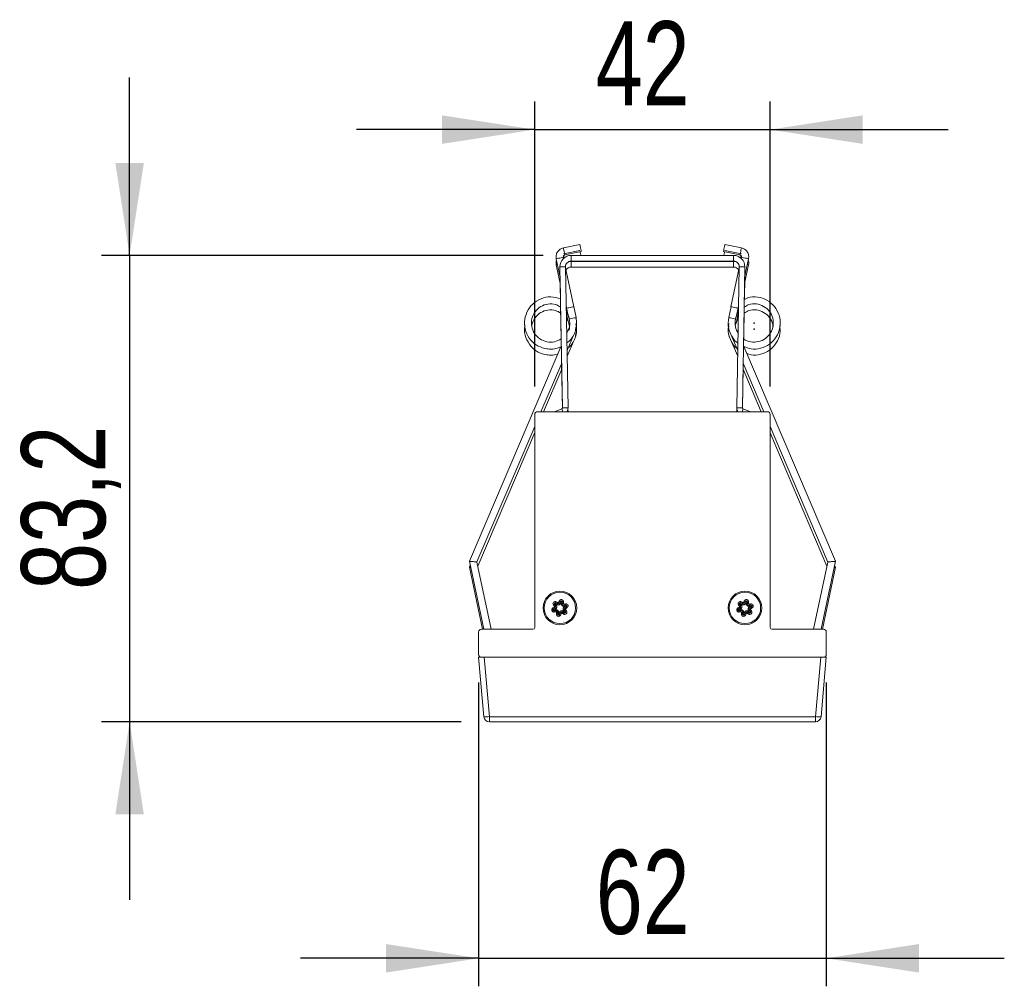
# Model space of a CAD drawing. Header units: millimetres. Extents: x 12 to 288, y 98 to 274.
# Tile 2 of 6: x 12 to 47, y 234 to 268. Entities that reach past the tile are written whole.
import ezdxf

# ---------------------------------------------------------------- set-up
doc = ezdxf.new("R2010")
doc.units = ezdxf.units.MM
doc.layers.add('SLD-0', color=179, linetype='Continuous')
doc.styles.add('SLDTEXTSTYLE0', font='TXT', dxfattribs={"width": 0.75})
doc.dimstyles.new('SLDDIMSTYLE0', dxfattribs={"dimtxt": 3, "dimasz": 3.302, "dimexe": 0, "dimexo": 0.0625, "dimgap": 0.75, "dimtad": 1, "dimdec": 1, "dimlfac": 5, "dimrnd": 1e-09, "dimzin": 12, "dimdsep": 46, "dimtxsty": 'SLDTEXTSTYLE0', "dimsah": 1, "dimcen": 0.09, "dimadec": 0, "dimazin": 3, "dimtfac": 1, "dimtdec": 1, "dimtmove": 0, "dimatfit": 0, "dimfxl": 1, "dimfrac": 2, "dimtolj": 1, "dimtzin": 12, "dimarcsym": 0})

# ---------------------------------------------------------------- blocks, each defined once
blk = doc.blocks.new('_D')
at = {"layer": 'SLD-0'}
for p, q in [((28.428, 244.342), (28.428, 233.506)), ((40.828, 244.342), (40.828, 233.506)), ((28.428, 234.506), (22.078, 234.506)), ((28.428, 234.506), (40.828, 234.506)), ((40.828, 234.506), (47.178, 234.506))]:
    blk.add_line(p, q, dxfattribs=at)
for points in [[(28.428, 234.506), (25.126, 235.014), (25.126, 233.998)], [(40.828, 234.506), (44.13, 233.998), (44.13, 235.014)]]:
    blk.add_solid(points, dxfattribs=at)
at = {"layer": 'SLD-0', "insert": (32.609, 238.374), "char_height": 3, "attachment_point": 1, "style": 'SLDTEXTSTYLE0'}
blk.add_mtext('62', dxfattribs=at)
blk = doc.blocks.new('_D_1')
at = {"layer": 'SLD-0'}
for p, q in [((30.428, 254.902), (30.428, 265.063)), ((38.828, 254.902), (38.828, 265.063)), ((30.428, 264.063), (24.078, 264.063)), ((30.428, 264.063), (38.828, 264.063)), ((38.828, 264.063), (45.178, 264.063))]:
    blk.add_line(p, q, dxfattribs=at)
for points in [[(30.428, 264.063), (27.126, 264.571), (27.126, 263.555)], [(38.828, 264.063), (42.13, 263.555), (42.13, 264.571)]]:
    blk.add_solid(points, dxfattribs=at)
at = {"layer": 'SLD-0', "insert": (32.609, 267.93), "char_height": 3, "attachment_point": 1, "style": 'SLDTEXTSTYLE0'}
blk.add_mtext('42', dxfattribs=at)
blk = doc.blocks.new('_D_2')
at = {"layer": 'SLD-0'}
for p, q in [((15.981, 259.575), (15.981, 265.925)), ((30.73, 259.575), (14.981, 259.575)), ((15.981, 259.575), (15.981, 242.942)), ((27.812, 242.942), (14.981, 242.942)), ((15.981, 242.942), (15.981, 236.592))]:
    blk.add_line(p, q, dxfattribs=at)
for points in [[(15.981, 259.575), (16.489, 262.877), (15.473, 262.877)], [(15.981, 242.942), (15.473, 239.64), (16.489, 239.64)]]:
    blk.add_solid(points, dxfattribs=at)
at = {"layer": 'SLD-0', "insert": (12.114, 247.646), "char_height": 3, "attachment_point": 1, "rotation": 90, "style": 'SLDTEXTSTYLE0'}
blk.add_mtext('83,2', dxfattribs=at)

msp = doc.modelspace()

# ---------------------------------------------------------------- linework, layer by layer
at = {"color": 7, "linetype": 'Continuous', "lineweight": 15}
for p, q in [((32.039, 259.971), (31.452, 259.847)), ((37.802, 259.847), (37.215, 259.971)), ((32.039, 259.757), (31.452, 259.633)), ((31.505, 259.593), (32.092, 259.717)), ((31.73, 259.375), (31.73, 259.575)), ((37.523, 259.575), (31.73, 259.575)), ((37.162, 259.717), (37.749, 259.593)), ((37.802, 259.633), (37.215, 259.757)), ((37.523, 259.375), (37.523, 259.575)), ((31.197, 259.456), (31.337, 258.793)), ((31.197, 259.242), (31.337, 258.578)), ((31.531, 259.172), (31.331, 259.168)), ((31.331, 259.168), (31.418, 254.141)), ((31.46, 259.47), (31.451, 259.51)), ((31.531, 259.172), (31.618, 254.144)), ((37.523, 259.375), (31.73, 259.375)), ((31.73, 259.161), (31.73, 259.361)), ((37.523, 259.361), (31.73, 259.361)), ((37.523, 259.161), (37.523, 259.361)), ((37.636, 254.144), (37.723, 259.172)), ((37.723, 259.172), (37.923, 259.168)), ((37.803, 259.51), (37.794, 259.47)), ((37.836, 254.141), (37.923, 259.168)), ((37.917, 258.793), (38.057, 259.456)), ((37.917, 258.578), (38.057, 259.242)), ((31.825, 257.743), (31.531, 259.132)), ((37.523, 259.161), (31.73, 259.161)), ((37.723, 259.132), (37.429, 257.743)), ((31.333, 258.812), (31.347, 258.008)), ((37.907, 258.008), (37.921, 258.812)), ((31.352, 257.735), (31.372, 256.598)), ((31.555, 257.76), (31.57, 257.689)), ((31.559, 257.527), (31.57, 257.475)), ((31.568, 257.701), (31.625, 257.431)), ((31.568, 257.486), (31.625, 257.217)), ((31.906, 257.357), (31.822, 257.754)), ((37.432, 257.754), (37.348, 257.357)), ((37.629, 257.431), (37.686, 257.701)), ((37.629, 257.217), (37.686, 257.486)), ((37.684, 257.689), (37.699, 257.76)), ((37.684, 257.475), (37.695, 257.527)), ((37.882, 256.596), (37.902, 257.734)), ((31.916, 257.028), (31.891, 257.135)), ((37.351, 257.063), (37.347, 257.015)), ((31.583, 256.183), (31.814, 256.726)), ((31.881, 256.882), (31.879, 256.883)), ((31.881, 256.882), (31.886, 256.895)), ((31.886, 256.895), (31.898, 257.025)), ((31.886, 256.681), (31.898, 256.811)), ((37.357, 256.955), (37.368, 256.895)), ((37.357, 256.741), (37.368, 256.681)), ((37.368, 256.895), (37.671, 256.183)), ((31.586, 255.977), (31.814, 256.511)), ((31.881, 256.668), (31.879, 256.669)), ((31.881, 256.668), (31.886, 256.681)), ((37.368, 256.681), (37.668, 255.977)), ((31.36, 256.32), (28.1, 248.666)), ((41.154, 248.666), (37.893, 256.323)), ((30.653, 254.002), (31.391, 255.732)), ((31.387, 255.724), (31.415, 254.124)), ((37.839, 254.124), (37.867, 255.724)), ((37.863, 255.732), (38.601, 254.002)), ((30.745, 254.002), (31.391, 255.518)), ((37.863, 255.518), (38.509, 254.002)), ((30.428, 253.902), (30.428, 246.302)), ((38.728, 254.002), (30.528, 254.002)), ((31.393, 254.102), (31.13, 254.002)), ((31.618, 254.144), (31.418, 254.141)), ((31.615, 254.102), (31.617, 254.002)), ((37.636, 254.144), (37.836, 254.141)), ((37.637, 254.002), (37.639, 254.102)), ((38.124, 254.002), (37.861, 254.102)), ((38.828, 246.302), (38.828, 253.902)), ((28.37, 248.641), (30.428, 253.472)), ((28.4, 248.496), (30.428, 253.258)), ((38.828, 253.468), (40.885, 248.64)), ((38.828, 253.253), (40.854, 248.496)), ((28.1, 248.666), (28.612, 246.242)), ((28.876, 246.242), (28.369, 248.64)), ((28.37, 248.641), (28.37, 248.641)), ((40.884, 248.638), (40.378, 246.242)), ((40.642, 246.242), (41.154, 248.666)), ((28.13, 248.523), (28.1, 248.452)), ((28.1, 248.452), (28.566, 246.242)), ((40.688, 246.242), (41.154, 248.452)), ((41.154, 248.452), (41.124, 248.523)), ((31.28, 247.2), (31.301, 247.252)), ((31.301, 247.252), (31.338, 247.237)), ((31.317, 247.185), (31.338, 247.237)), ((37.88, 247.2), (37.901, 247.252)), ((37.901, 247.252), (37.938, 247.237)), ((37.917, 247.185), (37.938, 247.237)), ((31.076, 247.003), (31.126, 247.029)), ((31.095, 246.968), (31.076, 247.003)), ((31.095, 246.968), (31.144, 246.994)), ((31.098, 247.104), (31.129, 247.128)), ((31.132, 247.059), (31.098, 247.104)), ((31.114, 246.933), (31.163, 246.959)), ((31.169, 246.94), (31.114, 246.933)), ((31.175, 246.901), (31.119, 246.893)), ((31.125, 246.853), (31.119, 246.893)), ((31.126, 247.029), (31.144, 246.994)), ((31.164, 247.084), (31.129, 247.128)), ((31.132, 247.059), (31.164, 247.084)), ((31.195, 247.109), (31.161, 247.153)), ((31.161, 247.153), (31.208, 247.123)), ((31.18, 246.861), (31.175, 246.901)), ((31.204, 247.22), (31.182, 247.187)), ((31.182, 247.187), (31.23, 247.157)), ((31.204, 247.22), (31.251, 247.191)), ((31.251, 247.191), (31.23, 247.157)), ((31.28, 247.2), (31.317, 247.185)), ((31.354, 247.17), (31.375, 247.222)), ((31.375, 247.222), (31.373, 247.166)), ((31.415, 247.22), (31.413, 247.164)), ((31.453, 247.163), (31.413, 247.164)), ((31.455, 247.219), (31.415, 247.22)), ((31.495, 246.851), (31.448, 246.88)), ((31.455, 247.219), (31.453, 247.163)), ((31.461, 246.895), (31.495, 246.851)), ((31.476, 247.142), (31.531, 247.15)), ((31.476, 247.142), (31.481, 247.103)), ((31.481, 247.103), (31.537, 247.11)), ((31.487, 247.063), (31.542, 247.071)), ((31.524, 246.944), (31.492, 246.919)), ((31.492, 246.919), (31.527, 246.875)), ((31.542, 247.071), (31.493, 247.045)), ((31.561, 247.035), (31.512, 247.009)), ((31.53, 246.974), (31.512, 247.009)), ((31.524, 246.944), (31.558, 246.9)), ((31.558, 246.9), (31.527, 246.875)), ((31.58, 247), (31.53, 246.974)), ((31.531, 247.15), (31.537, 247.11)), ((31.58, 247), (31.561, 247.035)), ((37.676, 247.003), (37.726, 247.029)), ((37.695, 246.968), (37.676, 247.003)), ((37.695, 246.968), (37.744, 246.994)), ((37.698, 247.104), (37.729, 247.128)), ((37.732, 247.059), (37.698, 247.104)), ((37.714, 246.933), (37.763, 246.959)), ((37.769, 246.94), (37.714, 246.933)), ((37.775, 246.901), (37.719, 246.893)), ((37.725, 246.853), (37.719, 246.893)), ((37.726, 247.029), (37.744, 246.994)), ((37.764, 247.084), (37.729, 247.128)), ((37.732, 247.059), (37.764, 247.084)), ((37.795, 247.109), (37.761, 247.153)), ((37.761, 247.153), (37.808, 247.123)), ((37.78, 246.861), (37.775, 246.901)), ((37.804, 247.22), (37.782, 247.187)), ((37.782, 247.187), (37.83, 247.157)), ((37.804, 247.22), (37.851, 247.191)), ((37.851, 247.191), (37.83, 247.157)), ((37.88, 247.2), (37.917, 247.185)), ((37.954, 247.17), (37.975, 247.222)), ((37.975, 247.222), (37.973, 247.166)), ((38.015, 247.22), (38.013, 247.164)), ((38.053, 247.163), (38.013, 247.164)), ((38.055, 247.219), (38.015, 247.22)), ((38.095, 246.851), (38.048, 246.88)), ((38.055, 247.219), (38.053, 247.163)), ((38.061, 246.895), (38.095, 246.851)), ((38.076, 247.142), (38.131, 247.15)), ((38.076, 247.142), (38.081, 247.103)), ((38.081, 247.103), (38.137, 247.11)), ((38.087, 247.063), (38.142, 247.071)), ((38.124, 246.944), (38.092, 246.919)), ((38.092, 246.919), (38.127, 246.875)), ((38.142, 247.071), (38.093, 247.045)), ((38.161, 247.035), (38.112, 247.009)), ((38.13, 246.974), (38.112, 247.009)), ((38.124, 246.944), (38.158, 246.9)), ((38.158, 246.9), (38.127, 246.875)), ((38.18, 247), (38.13, 246.974)), ((38.131, 247.15), (38.137, 247.11)), ((38.18, 247), (38.161, 247.035)), ((31.18, 246.861), (31.125, 246.853)), ((31.201, 246.784), (31.203, 246.84)), ((31.201, 246.784), (31.241, 246.783)), ((31.203, 246.84), (31.243, 246.839)), ((31.241, 246.783), (31.243, 246.839)), ((31.281, 246.781), (31.283, 246.837)), ((31.302, 246.833), (31.281, 246.781)), ((31.339, 246.818), (31.318, 246.766)), ((31.355, 246.751), (31.318, 246.766)), ((31.376, 246.803), (31.339, 246.818)), ((31.376, 246.803), (31.355, 246.751)), ((31.405, 246.813), (31.426, 246.846)), ((31.452, 246.783), (31.405, 246.813)), ((31.474, 246.817), (31.426, 246.846)), ((31.452, 246.783), (31.474, 246.817)), ((37.78, 246.861), (37.725, 246.853)), ((37.801, 246.784), (37.803, 246.84)), ((37.801, 246.784), (37.841, 246.783)), ((37.803, 246.84), (37.843, 246.839)), ((37.841, 246.783), (37.843, 246.839)), ((37.881, 246.781), (37.883, 246.837)), ((37.902, 246.833), (37.881, 246.781)), ((37.939, 246.818), (37.918, 246.766)), ((37.955, 246.751), (37.918, 246.766)), ((37.976, 246.803), (37.939, 246.818)), ((37.976, 246.803), (37.955, 246.751)), ((38.005, 246.813), (38.026, 246.846)), ((38.052, 246.783), (38.005, 246.813)), ((38.074, 246.817), (38.026, 246.846)), ((38.052, 246.783), (38.074, 246.817)), ((30.368, 246.242), (28.528, 246.242)), ((40.728, 246.242), (38.888, 246.242)), ((28.428, 246.142), (28.428, 245.342)), ((40.828, 245.342), (40.828, 246.142)), ((28.613, 243.124), (28.428, 245.242)), ((28.428, 245.242), (28.528, 245.242)), ((28.528, 245.242), (40.728, 245.242)), ((28.627, 245.242), (28.812, 243.124)), ((40.443, 243.124), (40.629, 245.242)), ((40.828, 245.242), (40.643, 243.124)), ((40.728, 245.242), (40.828, 245.242)), ((28.812, 243.124), (40.443, 243.124)), ((28.812, 242.942), (28.812, 243.124)), ((40.443, 242.942), (40.443, 243.124)), ((40.443, 242.942), (28.812, 242.942))]:
    msp.add_line(p, q, dxfattribs=at)
at = {"color": 8, "linetype": 'Continuous', "lineweight": 15}
for p, q in [((31.431, 254.002), (31.393, 254.102)), ((37.823, 254.002), (37.861, 254.102))]:
    msp.add_line(p, q, dxfattribs=at)
at = {"color": 7, "linetype": 'Continuous', "lineweight": 15, "flags": 128}
for points in [[(32.039, 259.971), (32.041, 259.961), (32.047, 259.934), (32.055, 259.893), (32.066, 259.844), (32.076, 259.795), (32.085, 259.754), (32.09, 259.726), (32.092, 259.717)], [(37.162, 259.717), (37.164, 259.726), (37.169, 259.754), (37.178, 259.795), (37.188, 259.844), (37.199, 259.893), (37.207, 259.934), (37.213, 259.961), (37.215, 259.971), (37.215, 259.971)], [(32.049, 259.708), (32.055, 259.678), (32.066, 259.63), (32.076, 259.581), (32.077, 259.575)], [(37.177, 259.575), (37.178, 259.581), (37.188, 259.63), (37.199, 259.678), (37.205, 259.708)], [(31.73, 259.361), (31.652, 259.353), (31.63, 259.348)], [(37.624, 259.348), (37.602, 259.353), (37.523, 259.361)], [(31.906, 257.357), (31.903, 257.357), (31.882, 257.352), (31.843, 257.344), (31.794, 257.334), (31.742, 257.323), (31.696, 257.313), (31.664, 257.306)], [(37.348, 257.357), (37.351, 257.357), (37.372, 257.352), (37.41, 257.344), (37.46, 257.334), (37.512, 257.323), (37.558, 257.313), (37.59, 257.306)], [(31.338, 247.237), (31.339, 247.237), (31.341, 247.236), (31.345, 247.234), (31.349, 247.232), (31.355, 247.23), (31.361, 247.228), (31.368, 247.225), (31.375, 247.222)], [(37.938, 247.237), (37.939, 247.237), (37.941, 247.236), (37.945, 247.234), (37.949, 247.232), (37.955, 247.23), (37.961, 247.228), (37.968, 247.225), (37.975, 247.222)], [(31.114, 246.933), (31.11, 246.94), (31.106, 246.946), (31.103, 246.952), (31.1, 246.958), (31.098, 246.962), (31.096, 246.965), (31.095, 246.967), (31.095, 246.968)], [(31.119, 246.893), (31.119, 246.894), (31.119, 246.896), (31.118, 246.9), (31.117, 246.905), (31.117, 246.911), (31.116, 246.917), (31.115, 246.925), (31.114, 246.933)], [(31.129, 247.128), (31.13, 247.129), (31.132, 247.13), (31.135, 247.132), (31.139, 247.135), (31.143, 247.139), (31.149, 247.143), (31.155, 247.148), (31.161, 247.153)], [(31.144, 246.994), (31.145, 246.993), (31.146, 246.991), (31.148, 246.988), (31.15, 246.984), (31.153, 246.978), (31.156, 246.972), (31.159, 246.966), (31.163, 246.959)], [(31.182, 247.187), (31.182, 247.186), (31.181, 247.184), (31.179, 247.181), (31.176, 247.177), (31.173, 247.172), (31.169, 247.166), (31.165, 247.159), (31.161, 247.153)], [(31.164, 247.084), (31.164, 247.084), (31.166, 247.086), (31.169, 247.088), (31.173, 247.091), (31.178, 247.095), (31.183, 247.099), (31.189, 247.104), (31.195, 247.109)], [(31.175, 246.901), (31.174, 246.901), (31.174, 246.904), (31.174, 246.907), (31.173, 246.912), (31.172, 246.918), (31.171, 246.925), (31.17, 246.933), (31.169, 246.94)], [(31.223, 247.147), (31.222, 247.144), (31.22, 247.142), (31.218, 247.139), (31.217, 247.136), (31.215, 247.133), (31.213, 247.13), (31.211, 247.126), (31.208, 247.123)], [(31.23, 247.157), (31.23, 247.157), (31.229, 247.156), (31.229, 247.155), (31.228, 247.154), (31.227, 247.153), (31.226, 247.151), (31.225, 247.149), (31.223, 247.147)], [(31.317, 247.185), (31.317, 247.185), (31.318, 247.185), (31.319, 247.184), (31.32, 247.184), (31.322, 247.183), (31.323, 247.182), (31.326, 247.182), (31.328, 247.181)], [(31.354, 247.17), (31.351, 247.171), (31.347, 247.173), (31.344, 247.174), (31.34, 247.176), (31.337, 247.177), (31.334, 247.178), (31.331, 247.179), (31.328, 247.181)], [(31.413, 247.164), (31.412, 247.164), (31.41, 247.164), (31.407, 247.165), (31.402, 247.165), (31.395, 247.165), (31.389, 247.165), (31.381, 247.166), (31.373, 247.166)], [(31.415, 247.22), (31.415, 247.22), (31.412, 247.22), (31.409, 247.221), (31.404, 247.221), (31.398, 247.221), (31.391, 247.221), (31.383, 247.221), (31.375, 247.222)], [(31.426, 246.846), (31.427, 246.847), (31.428, 246.849), (31.43, 246.852), (31.432, 246.856), (31.436, 246.861), (31.439, 246.867), (31.443, 246.874), (31.448, 246.88)], [(31.492, 246.919), (31.492, 246.919), (31.49, 246.917), (31.487, 246.915), (31.483, 246.912), (31.478, 246.908), (31.473, 246.904), (31.467, 246.9), (31.461, 246.895)], [(31.481, 247.103), (31.482, 247.102), (31.482, 247.1), (31.482, 247.096), (31.483, 247.091), (31.484, 247.085), (31.485, 247.078), (31.486, 247.071), (31.487, 247.063)], [(31.512, 247.009), (31.511, 247.01), (31.51, 247.012), (31.508, 247.015), (31.506, 247.019), (31.503, 247.025), (31.5, 247.031), (31.496, 247.038), (31.493, 247.045)], [(31.537, 247.11), (31.537, 247.11), (31.537, 247.107), (31.538, 247.104), (31.538, 247.099), (31.539, 247.093), (31.54, 247.086), (31.541, 247.078), (31.542, 247.071)], [(31.561, 247.035), (31.561, 247.036), (31.56, 247.038), (31.558, 247.041), (31.556, 247.046), (31.553, 247.051), (31.549, 247.057), (31.546, 247.064), (31.542, 247.071)], [(37.714, 246.933), (37.71, 246.94), (37.706, 246.946), (37.703, 246.952), (37.7, 246.958), (37.698, 246.962), (37.696, 246.965), (37.695, 246.967), (37.695, 246.968)], [(37.719, 246.893), (37.719, 246.894), (37.719, 246.896), (37.718, 246.9), (37.717, 246.905), (37.717, 246.911), (37.716, 246.917), (37.715, 246.925), (37.714, 246.933)], [(37.729, 247.128), (37.73, 247.129), (37.732, 247.13), (37.735, 247.132), (37.739, 247.135), (37.743, 247.139), (37.749, 247.143), (37.755, 247.148), (37.761, 247.153)], [(37.744, 246.994), (37.745, 246.993), (37.746, 246.991), (37.748, 246.988), (37.75, 246.984), (37.753, 246.978), (37.756, 246.972), (37.759, 246.966), (37.763, 246.959)], [(37.782, 247.187), (37.782, 247.186), (37.781, 247.184), (37.779, 247.181), (37.776, 247.177), (37.773, 247.172), (37.769, 247.166), (37.765, 247.159), (37.761, 247.153)], [(37.764, 247.084), (37.764, 247.084), (37.766, 247.086), (37.769, 247.088), (37.773, 247.091), (37.778, 247.095), (37.783, 247.099), (37.789, 247.104), (37.795, 247.109)], [(37.775, 246.901), (37.774, 246.901), (37.774, 246.904), (37.774, 246.907), (37.773, 246.912), (37.772, 246.918), (37.771, 246.925), (37.77, 246.933), (37.769, 246.94)], [(37.823, 247.147), (37.822, 247.144), (37.82, 247.142), (37.818, 247.139), (37.817, 247.136), (37.815, 247.133), (37.813, 247.13), (37.811, 247.126), (37.808, 247.123)], [(37.83, 247.157), (37.83, 247.157), (37.829, 247.156), (37.829, 247.155), (37.828, 247.154), (37.827, 247.153), (37.826, 247.151), (37.825, 247.149), (37.823, 247.147)], [(37.917, 247.185), (37.917, 247.185), (37.918, 247.185), (37.919, 247.184), (37.92, 247.184), (37.922, 247.183), (37.923, 247.182), (37.926, 247.182), (37.928, 247.181)], [(37.954, 247.17), (37.951, 247.171), (37.947, 247.173), (37.944, 247.174), (37.94, 247.176), (37.937, 247.177), (37.934, 247.178), (37.931, 247.179), (37.928, 247.181)], [(38.013, 247.164), (38.012, 247.164), (38.01, 247.164), (38.007, 247.165), (38.002, 247.165), (37.995, 247.165), (37.989, 247.165), (37.981, 247.166), (37.973, 247.166)], [(38.015, 247.22), (38.015, 247.22), (38.012, 247.22), (38.009, 247.221), (38.004, 247.221), (37.998, 247.221), (37.991, 247.221), (37.983, 247.221), (37.975, 247.222)], [(38.026, 246.846), (38.027, 246.847), (38.028, 246.849), (38.03, 246.852), (38.032, 246.856), (38.036, 246.861), (38.039, 246.867), (38.043, 246.874), (38.048, 246.88)], [(38.092, 246.919), (38.092, 246.919), (38.09, 246.917), (38.087, 246.915), (38.083, 246.912), (38.078, 246.908), (38.073, 246.904), (38.067, 246.9), (38.061, 246.895)], [(38.081, 247.103), (38.082, 247.102), (38.082, 247.1), (38.082, 247.096), (38.083, 247.091), (38.084, 247.085), (38.085, 247.078), (38.086, 247.071), (38.087, 247.063)], [(38.112, 247.009), (38.111, 247.01), (38.11, 247.012), (38.108, 247.015), (38.106, 247.019), (38.103, 247.025), (38.1, 247.031), (38.096, 247.038), (38.093, 247.045)], [(38.137, 247.11), (38.137, 247.11), (38.137, 247.107), (38.138, 247.104), (38.138, 247.099), (38.139, 247.093), (38.14, 247.086), (38.141, 247.078), (38.142, 247.071)], [(38.161, 247.035), (38.161, 247.036), (38.16, 247.038), (38.158, 247.041), (38.156, 247.046), (38.153, 247.051), (38.149, 247.057), (38.146, 247.064), (38.142, 247.071)], [(31.241, 246.783), (31.241, 246.783), (31.244, 246.783), (31.247, 246.783), (31.252, 246.783), (31.258, 246.782), (31.265, 246.782), (31.273, 246.782), (31.281, 246.781)], [(31.243, 246.839), (31.243, 246.839), (31.246, 246.839), (31.249, 246.839), (31.254, 246.838), (31.26, 246.838), (31.267, 246.838), (31.275, 246.838), (31.283, 246.837)], [(31.318, 246.766), (31.317, 246.767), (31.315, 246.768), (31.311, 246.769), (31.307, 246.771), (31.301, 246.773), (31.295, 246.776), (31.288, 246.779), (31.281, 246.781)], [(31.302, 246.833), (31.305, 246.832), (31.309, 246.83), (31.312, 246.829), (31.316, 246.828), (31.319, 246.826), (31.322, 246.825), (31.325, 246.824), (31.328, 246.823)], [(31.339, 246.818), (31.339, 246.818), (31.338, 246.819), (31.337, 246.819), (31.336, 246.819), (31.334, 246.82), (31.332, 246.821), (31.33, 246.822), (31.328, 246.823)], [(31.474, 246.817), (31.474, 246.817), (31.475, 246.819), (31.477, 246.822), (31.48, 246.827), (31.483, 246.832), (31.487, 246.838), (31.491, 246.844), (31.495, 246.851)], [(31.527, 246.875), (31.526, 246.875), (31.524, 246.873), (31.521, 246.871), (31.517, 246.868), (31.512, 246.864), (31.507, 246.86), (31.501, 246.855), (31.495, 246.851)], [(37.841, 246.783), (37.841, 246.783), (37.844, 246.783), (37.847, 246.783), (37.852, 246.783), (37.858, 246.782), (37.865, 246.782), (37.873, 246.782), (37.881, 246.781)], [(37.843, 246.839), (37.843, 246.839), (37.846, 246.839), (37.849, 246.839), (37.854, 246.838), (37.86, 246.838), (37.867, 246.838), (37.875, 246.838), (37.883, 246.837)], [(37.918, 246.766), (37.917, 246.767), (37.915, 246.768), (37.911, 246.769), (37.907, 246.771), (37.901, 246.773), (37.895, 246.776), (37.888, 246.779), (37.881, 246.781)], [(37.902, 246.833), (37.905, 246.832), (37.909, 246.83), (37.912, 246.829), (37.916, 246.828), (37.919, 246.826), (37.922, 246.825), (37.925, 246.824), (37.928, 246.823)], [(37.939, 246.818), (37.939, 246.818), (37.938, 246.819), (37.937, 246.819), (37.936, 246.819), (37.934, 246.82), (37.932, 246.821), (37.93, 246.822), (37.928, 246.823)], [(38.074, 246.817), (38.074, 246.817), (38.075, 246.819), (38.077, 246.822), (38.08, 246.827), (38.083, 246.832), (38.087, 246.838), (38.091, 246.844), (38.095, 246.851)], [(38.127, 246.875), (38.126, 246.875), (38.124, 246.873), (38.121, 246.871), (38.117, 246.868), (38.112, 246.864), (38.107, 246.86), (38.101, 246.855), (38.095, 246.851)]]:
    msp.add_lwpolyline(points, dxfattribs=at)
at = {"color": 8, "linetype": 'Continuous', "lineweight": 15, "flags": 128}
for points in [[(31.452, 259.847), (31.454, 259.837), (31.459, 259.81), (31.468, 259.769), (31.478, 259.72), (31.489, 259.671), (31.497, 259.63), (31.503, 259.602), (31.505, 259.593), (31.505, 259.593)], [(31.465, 259.569), (31.468, 259.554), (31.478, 259.506), (31.482, 259.489)], [(37.749, 259.593), (37.751, 259.602), (37.756, 259.63), (37.765, 259.671), (37.775, 259.72), (37.786, 259.769), (37.794, 259.81), (37.8, 259.837), (37.802, 259.847)], [(37.772, 259.489), (37.775, 259.506), (37.786, 259.554), (37.789, 259.568)], [(31.197, 259.456), (31.207, 259.458), (31.234, 259.464), (31.275, 259.473), (31.324, 259.483), (31.373, 259.493), (31.414, 259.502), (31.442, 259.508), (31.451, 259.51)], [(31.197, 259.242), (31.207, 259.244), (31.234, 259.25), (31.24, 259.251)], [(37.803, 259.51), (37.812, 259.508), (37.84, 259.502), (37.881, 259.493), (37.93, 259.483), (37.978, 259.473), (38.02, 259.464), (38.047, 259.458), (38.057, 259.456), (38.057, 259.456)], [(38.014, 259.251), (38.02, 259.25), (38.047, 259.244), (38.057, 259.242)], [(31.569, 257.695), (31.579, 257.697), (31.606, 257.703), (31.647, 257.712), (31.696, 257.722), (31.745, 257.732), (31.786, 257.741), (31.814, 257.747), (31.823, 257.749), (31.823, 257.749)], [(31.569, 257.481), (31.579, 257.483), (31.606, 257.489), (31.612, 257.49)], [(37.431, 257.749), (37.431, 257.749), (37.44, 257.747), (37.468, 257.741), (37.509, 257.732), (37.558, 257.722), (37.606, 257.712), (37.648, 257.703), (37.675, 257.697), (37.685, 257.695), (37.685, 257.695)]]:
    msp.add_lwpolyline(points, dxfattribs=at)
at = {"color": 7, "linetype": 'Continuous', "lineweight": 15}
for centre, radius in [((38.258, 257.165), 0.0119), ((38.258, 256.951), 0.0119), ((31.328, 247.002), 0.6), ((37.928, 247.002), 0.6), ((31.328, 247.002), 0.56), ((37.928, 247.002), 0.56)]:
    msp.add_circle(centre, radius, dxfattribs=at)
for centre, radius, start, end in [((31.73, 259.175), 0.4, 90, 181), ((37.523, 259.175), 0.4, 359, 90), ((31.73, 259.175), 0.2, 90, 181), ((37.523, 259.175), 0.2, 359, 90), ((31.73, 258.961), 0.2, 90, 154.9099), ((37.523, 258.961), 0.2, 25.0901, 90), ((30.528, 253.902), 0.1, 90, 180), ((31.378, 254.14), 0.04, 291, 1), ((31.378, 254.14), 0.24, 324.8479, 1), ((37.876, 254.14), 0.24, 179, 215.1521), ((37.876, 254.14), 0.04, 179, 249), ((38.728, 253.902), 0.1, 0, 90), ((31.161, 247.153), 0.08, 57.8502, 217.8502), ((31.375, 247.222), 0.08, 357.8502, 157.8502), ((31.375, 247.222), 0.04, 357.8502, 157.8502), ((37.761, 247.153), 0.08, 57.8502, 217.8502), ((37.975, 247.222), 0.08, 357.8502, 157.8502), ((37.975, 247.222), 0.04, 357.8502, 157.8502), ((31.114, 246.933), 0.08, 117.8502, 277.8502), ((31.114, 246.933), 0.04, 117.8502, 277.8502), ((31.161, 247.153), 0.04, 57.8502, 217.8502), ((31.116, 247.047), 0.02, 297.8502, 37.8502), ((31.116, 247.047), 0.06, 297.8502, 37.8502), ((31.183, 246.841), 0.06, 357.8502, 97.8502), ((31.262, 247.208), 0.06, 237.8502, 337.8502), ((31.262, 247.208), 0.02, 237.8502, 337.8502), ((31.473, 247.162), 0.06, 177.8502, 277.8502), ((31.495, 246.851), 0.08, 237.8502, 37.8502), ((31.473, 247.162), 0.02, 177.8502, 277.8502), ((31.54, 246.956), 0.06, 117.8502, 217.8502), ((31.54, 246.956), 0.02, 117.8502, 217.8502), ((31.542, 247.071), 0.08, 297.8502, 97.8502), ((31.542, 247.071), 0.04, 297.8502, 97.8502), ((37.714, 246.933), 0.08, 117.8502, 277.8502), ((37.714, 246.933), 0.04, 117.8502, 277.8502), ((37.761, 247.153), 0.04, 57.8502, 217.8502), ((37.716, 247.047), 0.02, 297.8502, 37.8502), ((37.716, 247.047), 0.06, 297.8502, 37.8502), ((37.783, 246.841), 0.06, 357.8502, 97.8502), ((37.862, 247.208), 0.06, 237.8502, 337.8502), ((37.862, 247.208), 0.02, 237.8502, 337.8502), ((38.073, 247.162), 0.06, 177.8502, 277.8502), ((38.095, 246.851), 0.08, 237.8502, 37.8502), ((38.073, 247.162), 0.02, 177.8502, 277.8502), ((38.14, 246.956), 0.06, 117.8502, 217.8502), ((38.14, 246.956), 0.02, 117.8502, 217.8502), ((38.142, 247.071), 0.08, 297.8502, 97.8502), ((38.142, 247.071), 0.04, 297.8502, 97.8502), ((31.183, 246.841), 0.02, 357.8502, 97.8502), ((31.281, 246.781), 0.08, 177.8502, 337.8502), ((31.281, 246.781), 0.04, 177.8502, 337.8502), ((31.394, 246.796), 0.06, 57.8502, 157.8502), ((31.394, 246.796), 0.02, 57.8502, 157.8502), ((31.495, 246.851), 0.04, 237.8502, 37.8502), ((37.783, 246.841), 0.02, 357.8502, 97.8502), ((37.881, 246.781), 0.08, 177.8502, 337.8502), ((37.881, 246.781), 0.04, 177.8502, 337.8502), ((37.994, 246.796), 0.06, 57.8502, 157.8502), ((37.994, 246.796), 0.02, 57.8502, 157.8502), ((38.095, 246.851), 0.04, 237.8502, 37.8502), ((28.528, 246.142), 0.1, 90, 180), ((30.368, 246.302), 0.06, 270, 0), ((38.888, 246.302), 0.06, 180, 270), ((40.728, 246.142), 0.1, 0, 90), ((28.528, 245.342), 0.1, 180, 270), ((40.728, 245.342), 0.1, 270, 0), ((28.713, 243.701), 0.585, 260.1973, 279.8027), ((28.812, 243.142), 0.2, 185, 270), ((40.543, 243.701), 0.585, 260.1972, 279.8028), ((40.443, 243.142), 0.2, 270, 355)]:
    msp.add_arc(centre, radius, start, end, dxfattribs=at)
for points, knots in [([(31.452, 259.847), (31.412, 259.834), (31.351, 259.814), (31.284, 259.758), (31.241, 259.706), (31.21, 259.645), (31.186, 259.561), (31.193, 259.498), (31.197, 259.456)], [0, 0, 0, 0, 0.239456, 0.368362, 0.500001, 0.631639, 0.760545, 1, 1, 1, 1]), ([(31.451, 259.51), (31.45, 259.519), (31.449, 259.532), (31.454, 259.55), (31.461, 259.563), (31.47, 259.574), (31.484, 259.586), (31.497, 259.59), (31.505, 259.593)], [0, 0, 0, 0, 0.239457, 0.368355, 0.500003, 0.631637, 0.760539, 1, 1, 1, 1]), ([(37.749, 259.593), (37.757, 259.59), (37.77, 259.586), (37.784, 259.574), (37.793, 259.563), (37.8, 259.55), (37.805, 259.532), (37.803, 259.519), (37.803, 259.51)], [0, 0, 0, 0, 0.239461, 0.368363, 0.499997, 0.631645, 0.760543, 1, 1, 1, 1]), ([(38.057, 259.456), (38.061, 259.498), (38.068, 259.561), (38.043, 259.645), (38.013, 259.706), (37.97, 259.758), (37.903, 259.814), (37.842, 259.834), (37.802, 259.847)], [0, 0, 0, 0, 0.239455, 0.368361, 0.499999, 0.631639, 0.760544, 1, 1, 1, 1]), ([(31.207, 259.41), (31.202, 259.395), (31.185, 259.341), (31.192, 259.284), (31.197, 259.242)], [0, 0, 0, 0, 0.270582, 1, 1, 1, 1]), ([(38.057, 259.242), (38.062, 259.284), (38.069, 259.341), (38.052, 259.395), (38.047, 259.41)], [0, 0, 0, 0, 0.729417, 1, 1, 1, 1]), ([(31.347, 258.026), (31.233, 258.059), (31.004, 258.124), (30.646, 258.05), (30.342, 257.858), (30.131, 257.565), (30.045, 257.214), (30.094, 256.857), (30.272, 256.546), (30.542, 256.33), (30.809, 256.243), (31.041, 256.231), (31.214, 256.249), (31.319, 256.3), (31.36, 256.32)], [0, 0, 0, 0, 0.0964996, 0.193833, 0.2902459, 0.3872588, 0.4841188, 0.5805648, 0.6779034, 0.7716712, 0.8595698, 0.9038406, 0.9628298, 1, 1, 1, 1]), ([(31.329, 257.747), (31.278, 257.776), (31.148, 257.852), (30.898, 257.857), (30.637, 257.768), (30.43, 257.579), (30.314, 257.325), (30.305, 257.047), (30.406, 256.787), (30.6, 256.586), (30.856, 256.479), (31.135, 256.474), (31.294, 256.557), (31.372, 256.598)], [0, 0, 0, 0, 0.060688, 0.154687, 0.249119, 0.34372, 0.437694, 0.532384, 0.626714, 0.720746, 0.815561, 0.90969, 1, 1, 1, 1]), ([(37.882, 256.596), (37.883, 256.595), (37.949, 256.53), (38.14, 256.481), (38.412, 256.48), (38.668, 256.597), (38.857, 256.801), (38.952, 257.064), (38.936, 257.342), (38.814, 257.592), (38.603, 257.776), (38.339, 257.859), (38.085, 257.847), (37.955, 257.766), (37.902, 257.734)], [0, 0, 0, 0, 0.001682, 0.095083, 0.188291, 0.282251, 0.375477, 0.468849, 0.562747, 0.65588, 0.749495, 0.84319, 0.936311, 1, 1, 1, 1]), ([(37.893, 256.323), (37.976, 256.29), (38.166, 256.214), (38.497, 256.246), (38.819, 256.395), (39.066, 256.66), (39.196, 256.996), (39.191, 257.357), (39.052, 257.691), (38.799, 257.95), (38.471, 258.091), (38.15, 258.115), (37.974, 258.038), (37.907, 258.009)], [0, 0, 0, 0, 0.07298, 0.166712, 0.26358, 0.359926, 0.45658, 0.553569, 0.649848, 0.747, 0.843411, 0.939934, 1, 1, 1, 1]), ([(31.356, 257.519), (31.296, 257.554), (31.158, 257.636), (30.899, 257.643), (30.635, 257.553), (30.435, 257.364), (30.328, 257.174), (30.329, 257.059), (30.329, 257.034)], [0, 0, 0, 0, 0.150162, 0.348541, 0.547832, 0.74748, 0.945807, 1, 1, 1, 1]), ([(31.654, 257.304), (31.643, 257.373), (31.628, 257.462), (31.569, 257.525), (31.557, 257.539)], [0, 0, 0, 0, 0.785103, 1, 1, 1, 1]), ([(31.664, 257.306), (31.657, 257.335), (31.647, 257.374), (31.633, 257.411), (31.627, 257.424), (31.625, 257.431), (31.625, 257.431), (31.625, 257.431)], [0, 0, 0, 0, 0.578578, 0.774078, 0.860569, 0.94797, 1, 1, 1, 1]), ([(37.699, 257.548), (37.691, 257.539), (37.631, 257.473), (37.609, 257.383), (37.59, 257.306)], [0, 0, 0, 0, 0.140754, 1, 1, 1, 1]), ([(37.59, 257.306), (37.597, 257.335), (37.607, 257.374), (37.621, 257.411), (37.626, 257.424), (37.629, 257.431), (37.629, 257.431), (37.629, 257.431)], [0, 0, 0, 0, 0.5785868, 0.7740813, 0.8605862, 0.947988, 1, 1, 1, 1]), ([(38.923, 257.037), (38.923, 257.066), (38.921, 257.186), (38.809, 257.378), (38.604, 257.562), (38.339, 257.645), (38.083, 257.633), (37.95, 257.55), (37.895, 257.515)], [0, 0, 0, 0, 0.0634107, 0.2615665, 0.4607498, 0.6601025, 0.8582344, 1, 1, 1, 1]), ([(30.087, 257.077), (30.079, 257.051), (30.04, 256.912), (30.101, 256.641), (30.27, 256.332), (30.543, 256.116), (30.809, 256.027), (31.04, 256.018), (31.174, 256.025), (31.244, 256.056), (31.248, 256.058)], [0, 0, 0, 0, 0.04406, 0.235139, 0.427986, 0.61376, 0.787904, 0.875614, 0.992483, 1, 1, 1, 1]), ([(31.654, 257.09), (31.643, 257.159), (31.629, 257.246), (31.571, 257.309), (31.559, 257.322)], [0, 0, 0, 0, 0.796648, 1, 1, 1, 1]), ([(31.568, 256.804), (31.599, 256.857), (31.675, 256.989), (31.688, 257.172), (31.668, 257.284), (31.664, 257.306)], [0, 0, 0, 0, 0.347684, 0.869375, 1, 1, 1, 1]), ([(31.574, 256.454), (31.628, 256.495), (31.73, 256.575), (31.831, 256.743), (31.903, 256.927), (31.936, 257.138), (31.916, 257.283), (31.906, 257.357)], [0, 0, 0, 0, 0.197743, 0.37814, 0.570512, 0.779417, 1, 1, 1, 1]), ([(31.627, 256.286), (31.661, 256.313), (31.743, 256.379), (31.83, 256.529), (31.903, 256.713), (31.936, 256.924), (31.916, 257.069), (31.906, 257.143)], [0, 0, 0, 0, 0.138521, 0.332235, 0.538807, 0.763134, 1, 1, 1, 1]), ([(31.664, 256.913), (31.671, 256.95), (31.681, 257.01), (31.669, 257.069), (31.664, 257.092)], [0, 0, 0, 0, 0.6203629, 1, 1, 1, 1]), ([(37.348, 257.357), (37.336, 257.233), (37.314, 257.001), (37.441, 256.697), (37.572, 256.517), (37.664, 256.454), (37.68, 256.443)], [0, 0, 0, 0, 0.3614495, 0.6742708, 0.9433729, 1, 1, 1, 1]), ([(37.348, 257.143), (37.336, 257.018), (37.314, 256.786), (37.442, 256.484), (37.56, 256.314), (37.637, 256.259), (37.639, 256.258)], [0, 0, 0, 0, 0.379696, 0.708309, 0.990996, 1, 1, 1, 1]), ([(37.59, 257.306), (37.58, 257.214), (37.561, 257.029), (37.648, 256.866), (37.691, 256.784)], [0, 0, 0, 0, 0.5014165, 1, 1, 1, 1]), ([(37.695, 257.329), (37.688, 257.321), (37.63, 257.256), (37.609, 257.169), (37.59, 257.092)], [0, 0, 0, 0, 0.119456, 1, 1, 1, 1]), ([(37.59, 257.092), (37.597, 257.121), (37.607, 257.16), (37.621, 257.197), (37.626, 257.21), (37.629, 257.216), (37.629, 257.217), (37.629, 257.217)], [0, 0, 0, 0, 0.578572, 0.774069, 0.860585, 0.947931, 1, 1, 1, 1]), ([(37.998, 256.075), (38.047, 256.056), (38.203, 255.998), (38.498, 256.034), (38.82, 256.18), (39.063, 256.445), (39.196, 256.763), (39.178, 256.979), (39.169, 257.077)], [0, 0, 0, 0, 0.084157, 0.26939, 0.46082, 0.651219, 0.842227, 1, 1, 1, 1]), ([(28.1, 248.666), (28.1, 248.666), (28.101, 248.666), (28.11, 248.665), (28.122, 248.664), (28.145, 248.662), (28.183, 248.658), (28.234, 248.653), (28.286, 248.648), (28.324, 248.644), (28.346, 248.642), (28.359, 248.641), (28.368, 248.64), (28.369, 248.64), (28.369, 248.64)], [0, 0, 0, 0, 0.062397, 0.125004, 0.187713, 0.250316, 0.374862, 0.500059, 0.624772, 0.749412, 0.811855, 0.874402, 0.937056, 1, 1, 1, 1]), ([(41.154, 248.666), (41.154, 248.666), (41.153, 248.666), (41.145, 248.665), (41.132, 248.664), (41.109, 248.662), (41.071, 248.658), (41.02, 248.653), (40.968, 248.648), (40.93, 248.644), (40.907, 248.642), (40.894, 248.641), (40.886, 248.64), (40.885, 248.64), (40.885, 248.64)], [0, 0, 0, 0, 0.059444, 0.120902, 0.184467, 0.250309, 0.374959, 0.499858, 0.624752, 0.749571, 0.815427, 0.879011, 0.940475, 1, 1, 1, 1]), ([(28.1, 248.452), (28.1, 248.452), (28.101, 248.452), (28.11, 248.451), (28.123, 248.45), (28.134, 248.448), (28.144, 248.447), (28.146, 248.447)], [0, 0, 0, 0, 0.233934, 0.46858, 0.703687, 0.938434, 1, 1, 1, 1]), ([(41.154, 248.452), (41.154, 248.452), (41.153, 248.452), (41.145, 248.451), (41.132, 248.45), (41.12, 248.448), (41.11, 248.447), (41.108, 248.447)], [0, 0, 0, 0, 0.22283, 0.45323, 0.691411, 0.938215, 1, 1, 1, 1]), ([(31.363, 247.26), (31.363, 247.26), (31.364, 247.26), (31.363, 247.259), (31.364, 247.257), (31.366, 247.25), (31.369, 247.241), (31.372, 247.231), (31.374, 247.225), (31.375, 247.222)], [0, 0, 0, 0, 0.003317, 0.124136, 0.250616, 0.499837, 0.692912, 0.832303, 1, 1, 1, 1]), ([(37.963, 247.26), (37.963, 247.26), (37.964, 247.26), (37.963, 247.259), (37.964, 247.257), (37.966, 247.25), (37.969, 247.241), (37.972, 247.231), (37.974, 247.225), (37.975, 247.222)], [0, 0, 0, 0, 0.003316, 0.124135, 0.250616, 0.499837, 0.692911, 0.832303, 1, 1, 1, 1]), ([(31.161, 247.153), (31.16, 247.156), (31.158, 247.162), (31.155, 247.172), (31.152, 247.179), (31.151, 247.185), (31.149, 247.188), (31.149, 247.19), (31.149, 247.191), (31.149, 247.191), (31.149, 247.191), (31.149, 247.191), (31.149, 247.191), (31.149, 247.191)], [0, 0, 0, 0, 0.1675241, 0.3067716, 0.4994675, 0.6521905, 0.7595057, 0.8830375, 0.9424261, 0.983034, 0.9944754, 0.9979704, 1, 1, 1, 1]), ([(31.163, 246.959), (31.169, 246.963), (31.182, 246.97), (31.197, 246.986), (31.208, 247.005), (31.215, 247.026), (31.217, 247.048), (31.215, 247.07), (31.208, 247.09), (31.2, 247.103), (31.195, 247.109)], [0, 0, 0, 0, 0.125, 0.249988, 0.374678, 0.499992, 0.624683, 0.749996, 0.874687, 1, 1, 1, 1]), ([(31.283, 246.837), (31.283, 246.845), (31.282, 246.859), (31.276, 246.88), (31.265, 246.9), (31.25, 246.916), (31.233, 246.929), (31.213, 246.937), (31.191, 246.942), (31.176, 246.941), (31.169, 246.94)], [0, 0, 0, 0, 0.125001, 0.249989, 0.374679, 0.499993, 0.624683, 0.749996, 0.874687, 1, 1, 1, 1]), ([(31.208, 247.123), (31.215, 247.119), (31.228, 247.112), (31.249, 247.108), (31.271, 247.107), (31.285, 247.111), (31.292, 247.112)], [0, 0, 0, 0, 0.250006, 0.499984, 0.749371, 1, 1, 1, 1]), ([(31.292, 247.112), (31.299, 247.115), (31.313, 247.12), (31.33, 247.134), (31.345, 247.15), (31.351, 247.163), (31.354, 247.17)], [0, 0, 0, 0, 0.250005, 0.499984, 0.74937, 1, 1, 1, 1]), ([(31.364, 246.891), (31.357, 246.888), (31.343, 246.883), (31.326, 246.869), (31.311, 246.853), (31.305, 246.84), (31.302, 246.833)], [0, 0, 0, 0, 0.250005, 0.499984, 0.749368, 1, 1, 1, 1]), ([(31.448, 246.88), (31.441, 246.884), (31.428, 246.891), (31.407, 246.896), (31.385, 246.896), (31.371, 246.893), (31.364, 246.891)], [0, 0, 0, 0, 0.2500028, 0.4999844, 0.749367, 1, 1, 1, 1]), ([(31.373, 247.166), (31.373, 247.159), (31.374, 247.144), (31.38, 247.123), (31.391, 247.104), (31.406, 247.087), (31.423, 247.074), (31.443, 247.066), (31.465, 247.061), (31.48, 247.062), (31.487, 247.063)], [0, 0, 0, 0, 0.125001, 0.249989, 0.374679, 0.499993, 0.624683, 0.749998, 0.874687, 1, 1, 1, 1]), ([(31.493, 247.045), (31.487, 247.041), (31.474, 247.033), (31.459, 247.017), (31.448, 246.998), (31.441, 246.977), (31.439, 246.955), (31.441, 246.934), (31.448, 246.913), (31.456, 246.901), (31.461, 246.895)], [0, 0, 0, 0, 0.1249996, 0.2499893, 0.3746788, 0.4999917, 0.6246819, 0.7499963, 0.8746861, 1, 1, 1, 1]), ([(37.761, 247.153), (37.76, 247.156), (37.758, 247.162), (37.755, 247.172), (37.752, 247.179), (37.751, 247.185), (37.749, 247.188), (37.749, 247.19), (37.749, 247.191), (37.749, 247.191), (37.749, 247.191), (37.749, 247.191), (37.749, 247.191), (37.749, 247.191)], [0, 0, 0, 0, 0.1675241, 0.3067716, 0.4994675, 0.6521905, 0.7595057, 0.8830375, 0.9424261, 0.983034, 0.9944754, 0.9979704, 1, 1, 1, 1]), ([(37.763, 246.959), (37.769, 246.963), (37.782, 246.97), (37.797, 246.986), (37.808, 247.005), (37.815, 247.026), (37.817, 247.048), (37.815, 247.07), (37.808, 247.09), (37.8, 247.103), (37.795, 247.109)], [0, 0, 0, 0, 0.125, 0.249988, 0.374679, 0.499992, 0.624683, 0.749996, 0.874687, 1, 1, 1, 1]), ([(37.883, 246.837), (37.883, 246.845), (37.882, 246.859), (37.876, 246.88), (37.865, 246.9), (37.85, 246.916), (37.833, 246.929), (37.813, 246.937), (37.791, 246.942), (37.776, 246.941), (37.769, 246.94)], [0, 0, 0, 0, 0.125001, 0.249988, 0.374679, 0.499992, 0.624684, 0.749996, 0.874687, 1, 1, 1, 1]), ([(37.808, 247.123), (37.815, 247.119), (37.828, 247.112), (37.849, 247.108), (37.871, 247.107), (37.885, 247.111), (37.892, 247.112)], [0, 0, 0, 0, 0.250006, 0.499984, 0.749371, 1, 1, 1, 1]), ([(37.892, 247.112), (37.899, 247.115), (37.913, 247.12), (37.93, 247.134), (37.945, 247.15), (37.951, 247.163), (37.954, 247.17)], [0, 0, 0, 0, 0.2500045, 0.4999875, 0.7493698, 1, 1, 1, 1]), ([(37.964, 246.891), (37.957, 246.888), (37.943, 246.883), (37.926, 246.869), (37.911, 246.853), (37.905, 246.84), (37.902, 246.833)], [0, 0, 0, 0, 0.250002, 0.499983, 0.749368, 1, 1, 1, 1]), ([(38.048, 246.88), (38.041, 246.884), (38.028, 246.891), (38.007, 246.896), (37.985, 246.896), (37.971, 246.893), (37.964, 246.891)], [0, 0, 0, 0, 0.2500057, 0.4999863, 0.749368, 1, 1, 1, 1]), ([(37.973, 247.166), (37.973, 247.159), (37.974, 247.144), (37.98, 247.123), (37.991, 247.104), (38.006, 247.087), (38.023, 247.074), (38.043, 247.066), (38.065, 247.061), (38.08, 247.062), (38.087, 247.063)], [0, 0, 0, 0, 0.125001, 0.249989, 0.374679, 0.499993, 0.624683, 0.749998, 0.874686, 1, 1, 1, 1]), ([(38.093, 247.045), (38.087, 247.041), (38.074, 247.033), (38.059, 247.017), (38.048, 246.998), (38.041, 246.977), (38.039, 246.955), (38.041, 246.934), (38.048, 246.913), (38.056, 246.901), (38.061, 246.895)], [0, 0, 0, 0, 0.125, 0.24999, 0.374679, 0.499992, 0.624682, 0.749996, 0.874686, 1, 1, 1, 1]), ([(31.293, 246.743), (31.293, 246.744), (31.292, 246.745), (31.291, 246.749), (31.289, 246.755), (31.287, 246.763), (31.284, 246.772), (31.282, 246.778), (31.281, 246.781)], [0, 0, 0, 0, 0.239434, 0.346334, 0.499827, 0.693255, 0.832559, 1, 1, 1, 1]), ([(31.495, 246.851), (31.496, 246.847), (31.498, 246.841), (31.501, 246.832), (31.504, 246.824), (31.505, 246.818), (31.506, 246.815), (31.507, 246.813), (31.507, 246.813), (31.507, 246.812), (31.507, 246.812), (31.507, 246.812), (31.507, 246.812)], [0, 0, 0, 0, 0.167259, 0.306419, 0.499477, 0.652514, 0.759507, 0.883039, 0.942427, 0.971294, 0.991318, 1, 1, 1, 1]), ([(37.893, 246.743), (37.893, 246.744), (37.892, 246.745), (37.891, 246.749), (37.889, 246.755), (37.887, 246.763), (37.884, 246.772), (37.882, 246.778), (37.881, 246.781)], [0, 0, 0, 0, 0.239434, 0.346334, 0.499827, 0.693255, 0.832559, 1, 1, 1, 1]), ([(38.095, 246.851), (38.096, 246.847), (38.098, 246.841), (38.101, 246.832), (38.104, 246.824), (38.105, 246.818), (38.106, 246.815), (38.107, 246.813), (38.107, 246.813), (38.107, 246.812), (38.107, 246.812), (38.107, 246.812), (38.107, 246.812)], [0, 0, 0, 0, 0.167259, 0.306419, 0.499478, 0.652515, 0.759508, 0.883039, 0.942428, 0.971294, 0.991318, 1, 1, 1, 1])]:
    msp.add_open_spline(points, degree=3, knots=knots, dxfattribs=at)
at = {"color": 8, "linetype": 'Continuous', "lineweight": 15}
msp.add_open_spline([(37.642, 257.49), (37.644, 257.489), (37.66, 257.486), (37.679, 257.482), (37.683, 257.481), (37.685, 257.481)], degree=3, knots=[0, 0, 0, 0, 0.068378, 0.534153, 1, 1, 1, 1], dxfattribs=at)

# ---------------------------------------------------------------- dimensions: what is measured, and where the dimension line sits
at = {"layer": 'SLD-0'}
for base, p1, p2, picture, middle in [((38.828, 264.063), (30.428, 253.902), (38.828, 253.902), '_D_1', (34.826, 264.063)), ((40.828, 234.506), (28.428, 245.342), (40.828, 245.342), '_D', (34.826, 234.506))]:
    dim = msp.add_linear_dim(base=base, p1=p1, p2=p2, dimstyle='SLDDIMSTYLE0', dxfattribs=at)
    dim.commit()
    dim.dimension.update_dxf_attribs({"geometry": picture, "text_midpoint": middle, "dimtype": 160})
dim = msp.add_linear_dim(base=(15.981, 242.942), p1=(31.73, 259.575), p2=(28.812, 242.942), angle=90, dimstyle='SLDDIMSTYLE0', dxfattribs=at)
dim.commit()
dim.dimension.update_dxf_attribs({"geometry": '_D_2', "text_midpoint": (15.981, 251.525), "dimtype": 160})

doc.saveas('drawing.dxf')
